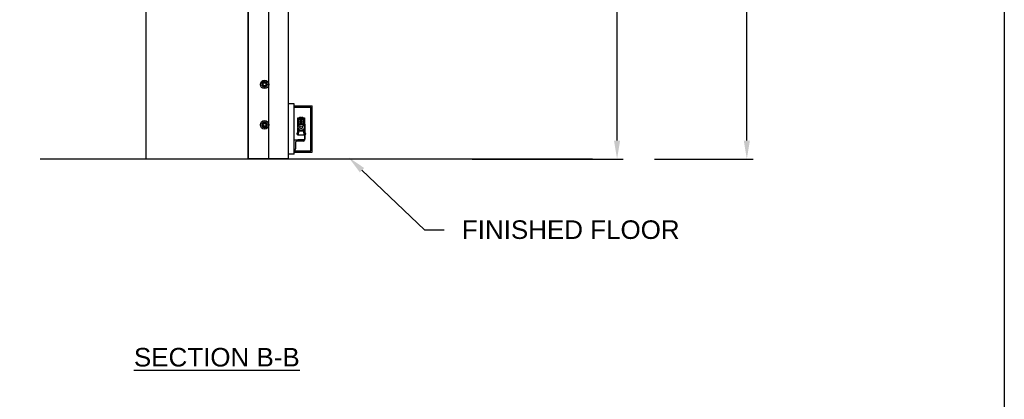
# Model space of a CAD drawing. Header units: inches. Extents: x 170 to 312, y 215 to 248.
# Tile 175 of 256: x 208.75 to 213.72, y 238.89 to 240.81. Entities that reach past the tile are written whole.
import ezdxf
from ezdxf import colors
from ezdxf.entities.mleader import LeaderData, LeaderLine
from ezdxf.math import Vec2, Vec3

# ---------------------------------------------------------------- set-up
doc = ezdxf.new("R2010")
doc.units = ezdxf.units.IN
doc.header["$LTSCALE"] = 0.25
doc.header["$MEASUREMENT"] = 0
doc.layers.add('ANNOTATIONS', color=1, linetype='Continuous')
doc.layers.add('MOTOR RH', color=7, linetype='Continuous')
doc.styles.add('ARIAL', font='arial.ttf', dxfattribs={"height": 0.09375})
doc.dimstyles.new('STANDARD$0', dxfattribs={"dimtxt": 0.09375, "dimasz": 0.09375, "dimexe": 0.03125, "dimexo": 0.046875, "dimgap": 0.09, "dimtad": 0, "dimtih": 1, "dimtoh": 1, "dimdec": 4, "dimzin": 0, "dimdsep": 46, "dimtxsty": 'ARIAL', "dimcen": 0.09, "dimadec": 0, "dimazin": 0, "dimtfac": 1, "dimtdec": 4, "dimtofl": 0, "dimtmove": 0, "dimatfit": 1, "dimfxl": 1, "dimtolj": 1, "dimtzin": 0, "dimarcsym": 0})

# ---------------------------------------------------------------- blocks, each defined once
blk = doc.blocks.new('*D31')
at = {"layer": 'ANNOTATIONS', "color": 0, "lineweight": -2, "transparency": 16777216}
for p, q in [((209.953, 244.125), (211.799, 244.125)), ((211.7677, 244.0313), (211.7677, 242.3317)), ((211.7677, 240.1972), (211.7677, 241.8968)), ((211.0372, 240.1034), (211.799, 240.1034))]:
    blk.add_line(p, q, dxfattribs=at)
at = {"layer": 'ANNOTATIONS', "color": 0, "transparency": 16777216}
for points in [[(211.7521, 244.0313), (211.7833, 244.0313), (211.7677, 244.125)], [(211.7521, 240.1972), (211.7833, 240.1972), (211.7677, 240.1034)]]:
    blk.add_solid(points, dxfattribs=at)
at = {"layer": 'defpoints', "color": 0, "transparency": 16777216}
for p in [(209.9061, 244.125), (210.9903, 240.1034), (211.7677, 240.1034)]:
    blk.add_point(p, dxfattribs=at)
at = {"layer": 'ANNOTATIONS', "color": 0, "transparency": 16777216, "insert": (211.7677, 242.1142), "char_height": 0.09375, "attachment_point": 5, "style": 'ARIAL'}
blk.add_mtext('\\A1;OPENING\\PHEIGHT', dxfattribs=at)
blk = doc.blocks.new('*D32')
at = {"layer": 'ANNOTATIONS', "color": 0, "lineweight": -2, "transparency": 16777216}
for p, q in [((209.953, 244.961), (212.4539, 244.961)), ((212.4227, 244.8673), (212.4227, 242.7497)), ((212.4227, 240.1972), (212.4227, 242.3148)), ((211.9575, 240.1034), (212.4539, 240.1034))]:
    blk.add_line(p, q, dxfattribs=at)
at = {"layer": 'ANNOTATIONS', "color": 0, "transparency": 16777216}
for points in [[(212.4071, 244.8673), (212.4383, 244.8673), (212.4227, 244.961)], [(212.4071, 240.1972), (212.4383, 240.1972), (212.4227, 240.1034)]]:
    blk.add_solid(points, dxfattribs=at)
at = {"layer": 'defpoints', "color": 0, "transparency": 16777216}
for p in [(209.9061, 244.961), (211.9107, 240.1034), (212.4227, 240.1034)]:
    blk.add_point(p, dxfattribs=at)
at = {"layer": 'ANNOTATIONS', "color": 0, "transparency": 16777216, "insert": (212.4227, 242.5322), "char_height": 0.09375, "attachment_point": 5, "style": 'ARIAL'}
blk.add_mtext('\\A1;TOTAL\\PHEIGHT', dxfattribs=at)

msp = doc.modelspace()

# ---------------------------------------------------------------- linework, layer by layer
at = {"layer": 'defpoints'}
msp.add_lwpolyline([(213.72204, 234.44685), (194.25216, 234.44685), (194.25216, 247.18196), (213.72204, 247.18196)], close=True, dxfattribs=at)
at = {"layer": 'MOTOR RH'}
for p, q in [((209.39049, 245.60178), (209.39049, 240.10342)), ((209.90612, 240.10342), (209.90612, 245.60178)), ((209.90795, 240.1061), (209.90795, 244.91339)), ((210.01014, 240.1061), (210.01014, 244.91339)), ((210.1102, 240.1061), (210.1102, 244.29598)), ((210.13904, 240.38302), (210.10924, 240.38302)), ((210.13904, 240.12754), (210.13904, 240.38302)), ((210.13904, 240.37238), (210.22885, 240.37238)), ((210.13904, 240.36597), (210.22244, 240.36597)), ((210.22244, 240.14459), (210.22244, 240.36597)), ((210.22885, 240.13819), (210.22885, 240.37238)), ((210.15693, 240.31177), (210.19046, 240.31177)), ((210.15693, 240.26706), (210.15693, 240.31177)), ((210.15693, 240.3047), (210.15827, 240.30507)), ((210.15827, 240.31177), (210.15827, 240.2909)), ((210.15827, 240.30507), (210.18912, 240.30507)), ((210.16967, 240.30373), (210.1623, 240.30507)), ((210.1623, 240.30507), (210.1623, 240.27646)), ((210.16632, 240.31513), (210.16297, 240.31177)), ((210.16632, 240.31513), (210.17034, 240.31513)), ((210.16967, 240.30373), (210.17772, 240.30373)), ((210.16967, 240.30373), (210.16967, 240.28044)), ((210.17034, 240.31513), (210.1737, 240.31177)), ((210.17705, 240.31513), (210.1737, 240.31177)), ((210.17705, 240.31513), (210.18107, 240.31513)), ((210.1851, 240.30507), (210.17772, 240.30373)), ((210.17772, 240.30373), (210.17772, 240.28044)), ((210.18107, 240.31513), (210.18443, 240.31177)), ((210.1851, 240.30507), (210.1851, 240.27646)), ((210.18912, 240.2909), (210.18912, 240.31177)), ((210.18912, 240.30507), (210.19046, 240.3047)), ((210.19046, 240.31177), (210.19046, 240.26706)), ((210.16448, 240.28013), (210.15526, 240.26417)), ((210.15526, 240.26417), (210.15773, 240.26417)), ((210.15526, 240.26417), (210.16448, 240.2482)), ((210.15827, 240.2909), (210.15693, 240.29101)), ((210.15693, 240.2246), (210.15693, 240.26127)), ((210.1623, 240.2909), (210.15827, 240.2909)), ((210.15962, 240.2909), (210.15962, 240.27326)), ((210.15962, 240.25507), (210.15962, 240.24606)), ((210.16967, 240.29032), (210.1623, 240.2909)), ((210.16448, 240.28013), (210.16571, 240.27799)), ((210.18292, 240.28013), (210.16448, 240.28013)), ((210.16571, 240.25034), (210.16448, 240.2482)), ((210.16448, 240.2482), (210.18292, 240.2482)), ((210.16967, 240.28044), (210.16859, 240.28013)), ((210.17772, 240.29032), (210.16967, 240.29032)), ((210.1851, 240.2909), (210.17772, 240.29032)), ((210.1788, 240.28013), (210.17772, 240.28044)), ((210.18292, 240.28013), (210.18168, 240.27799)), ((210.18292, 240.2482), (210.18168, 240.25034)), ((210.19213, 240.26417), (210.18292, 240.28013)), ((210.18292, 240.2482), (210.19213, 240.26417)), ((210.18912, 240.2909), (210.1851, 240.2909)), ((210.18778, 240.27326), (210.18778, 240.2909)), ((210.18778, 240.24606), (210.18778, 240.25507)), ((210.19046, 240.29101), (210.18912, 240.2909)), ((210.19213, 240.26417), (210.18966, 240.26417)), ((210.19046, 240.27905), (210.19247, 240.27905)), ((210.19046, 240.26127), (210.19046, 240.20328)), ((210.19247, 240.27905), (210.19247, 240.20328)), ((210.13904, 240.19993), (210.19014, 240.19993)), ((210.15224, 240.23399), (210.15224, 240.22863)), ((210.19046, 240.2246), (210.15693, 240.2246)), ((210.15693, 240.19993), (210.15693, 240.20194)), ((210.15693, 240.20194), (210.18912, 240.20194)), ((210.15962, 240.24606), (210.15811, 240.2246)), ((210.15962, 240.24606), (210.18778, 240.24606)), ((210.18928, 240.2246), (210.18778, 240.24606)), ((210.19014, 240.19993), (210.19014, 240.19965)), ((210.19621, 240.23392), (210.19622, 240.23393)), ((210.13932, 240.14883), (210.13904, 240.14883)), ((210.14545, 240.18739), (210.14545, 240.15496)), ((210.18401, 240.19352), (210.15158, 240.19352)), ((211.64306, 240.10342), (208.85652, 240.10342)), ((209.90795, 240.1061), (210.1102, 240.1061)), ((210.13904, 240.12754), (210.10924, 240.12754)), ((210.13904, 240.14459), (210.22244, 240.14459)), ((210.13904, 240.13819), (210.22885, 240.13819))]:
    msp.add_line(p, q, dxfattribs=at)
at = {"layer": 'MOTOR RH', "flags": 128}
for points in [[(210.19659, 240.23193), (210.19656, 240.23193), (210.19653, 240.23192), (210.1965, 240.23192), (210.19645, 240.23192), (210.1964, 240.23191), (210.19635, 240.23191), (210.19628, 240.2319), (210.19621, 240.23189)], [(210.19621, 240.23072), (210.19628, 240.23072), (210.19635, 240.23071), (210.1964, 240.23071), (210.19645, 240.2307), (210.1965, 240.2307), (210.19653, 240.23069), (210.19656, 240.23069), (210.19659, 240.23069)]]:
    msp.add_lwpolyline(points, dxfattribs=at)
at = {"layer": 'MOTOR RH'}
for centre, radius in [((209.98885, 240.4808), 0.02129), ((209.98885, 240.4808), 0.01277), ((209.98885, 240.4808), 0.00852), ((209.98885, 240.4808), 0.0075), ((209.98885, 240.27642), 0.02129), ((209.98885, 240.27642), 0.01277), ((209.98885, 240.27642), 0.00852), ((209.98885, 240.27642), 0.0075), ((210.1737, 240.26417), 0.01597), ((210.1737, 240.26417), 0.00738), ((210.1737, 240.26417), 0.00671)]:
    msp.add_circle(centre, radius, dxfattribs=at)
for centre, radius, start, end in [((210.1737, 240.26417), 0.01676, 132.26959, 167.73041), ((210.1737, 240.26417), 0.01676, 192.26959, 227.73041), ((210.1737, 240.26417), 0.01676, 252.26959, 287.73041), ((210.1737, 240.26417), 0.01676, 12.26959, 47.73041), ((210.1737, 240.26417), 0.01676, 312.26959, 347.73041), ((210.18401, 240.19965), 0.00613, 270, 0), ((210.18912, 240.20328), 0.00335, 270, 0), ((210.18912, 240.20328), 0.00134, 270, 0), ((210.19446, 240.23603), 0.000644, 35.78304, 90), ((210.19446, 240.22659), 0.000644, 270, 324.21696), ((210.18791, 240.23131), 0.00872, 17.52817, 35.78304), ((210.18791, 240.23131), 0.00872, 324.21696, 342.47183), ((210.18786, 240.23131), 0.00875, 4.05606, 17.36781), ((210.18581, 240.23131), 0.01042, 356.78781, 3.21219), ((210.18786, 240.23131), 0.00875, 342.63212, 355.944), ((210.20816, 240.24357), 0.01908, 231.2107, 231.27373), ((210.13932, 240.15496), 0.00613, 270, 0), ((210.15158, 240.18739), 0.00613, 90, 180)]:
    msp.add_arc(centre, radius, start, end, dxfattribs=at)
for points, knots in [([(209.98246, 240.49186), (209.98157, 240.49135), (209.97975, 240.4903), (209.97763, 240.48908), (209.97642, 240.48838), (209.97607, 240.48818)], [0, 0, 0, 0, 0.40629704, 0.82726861, 1, 1, 1, 1]), ([(209.97607, 240.4808), (209.97607, 240.48097), (209.97607, 240.48208), (209.97607, 240.48414), (209.97607, 240.48642), (209.97607, 240.48774), (209.97607, 240.48818)], [0, 0, 0, 0, 0.0665355, 0.4352832, 0.8145516, 1, 1, 1, 1]), ([(209.97607, 240.47343), (209.97607, 240.47405), (209.97607, 240.47553), (209.97607, 240.47799), (209.97607, 240.47986), (209.97607, 240.4808)], [0, 0, 0, 0, 0.2654613, 0.6280733, 1, 1, 1, 1]), ([(209.97607, 240.47343), (209.97707, 240.47285), (209.97909, 240.47169), (209.9813, 240.47041), (209.98243, 240.46976), (209.98246, 240.46974)], [0, 0, 0, 0, 0.4843328, 0.9863252, 1, 1, 1, 1]), ([(209.98885, 240.49555), (209.98785, 240.49498), (209.98583, 240.49381), (209.98362, 240.49254), (209.98249, 240.49188), (209.98246, 240.49186)], [0, 0, 0, 0, 0.4843346, 0.9863252, 1, 1, 1, 1]), ([(209.98246, 240.46974), (209.98335, 240.46922), (209.98518, 240.46817), (209.98729, 240.46695), (209.9885, 240.46625), (209.98885, 240.46605)], [0, 0, 0, 0, 0.4062945, 0.8272656, 1, 1, 1, 1]), ([(209.99523, 240.49186), (209.99434, 240.49238), (209.99252, 240.49343), (209.9904, 240.49465), (209.9892, 240.49535), (209.98885, 240.49555)], [0, 0, 0, 0, 0.4062973, 0.8272685, 1, 1, 1, 1]), ([(209.99523, 240.49186), (209.99434, 240.49238), (209.99252, 240.49343), (209.9904, 240.49465), (209.9892, 240.49535), (209.98885, 240.49555)], [0, 0, 0, 0, 0.4062895, 0.82727, 1, 1, 1, 1]), ([(209.98885, 240.46605), (209.98984, 240.46663), (209.99186, 240.46779), (209.99407, 240.46907), (209.9952, 240.46972), (209.99523, 240.46974)], [0, 0, 0, 0, 0.4843348, 0.9863278, 1, 1, 1, 1]), ([(209.98885, 240.46605), (209.98984, 240.46663), (209.99186, 240.46779), (209.99407, 240.46907), (209.9952, 240.46972), (209.99523, 240.46974)], [0, 0, 0, 0, 0.484344, 0.9863268, 1, 1, 1, 1]), ([(210.00162, 240.48818), (210.00063, 240.48875), (209.99861, 240.48992), (209.9964, 240.49119), (209.99526, 240.49185), (209.99523, 240.49186)], [0, 0, 0, 0, 0.484334, 0.9863252, 1, 1, 1, 1]), ([(210.00162, 240.48818), (210.00063, 240.48875), (209.99861, 240.48992), (209.9964, 240.49119), (209.99526, 240.49185), (209.99523, 240.49186)], [0, 0, 0, 0, 0.4843443, 0.9863253, 1, 1, 1, 1]), ([(209.99523, 240.46974), (209.99613, 240.47026), (209.99795, 240.47131), (210.00007, 240.47253), (210.00127, 240.47322), (210.00162, 240.47343)], [0, 0, 0, 0, 0.406296, 0.8272666, 1, 1, 1, 1]), ([(209.99523, 240.46974), (209.99613, 240.47026), (209.99795, 240.47131), (210.00007, 240.47253), (210.00127, 240.47322), (210.00162, 240.47343)], [0, 0, 0, 0, 0.4062881, 0.8272677, 1, 1, 1, 1]), ([(210.00162, 240.4808), (210.00162, 240.48097), (210.00162, 240.48208), (210.00162, 240.48414), (210.00162, 240.48642), (210.00162, 240.48774), (210.00162, 240.48818)], [0, 0, 0, 0, 0.0665355, 0.4352832, 0.8145516, 1, 1, 1, 1]), ([(210.00162, 240.47343), (210.00162, 240.47405), (210.00162, 240.47553), (210.00162, 240.47799), (210.00162, 240.47986), (210.00162, 240.4808)], [0, 0, 0, 0, 0.2654613, 0.6280733, 1, 1, 1, 1]), ([(210.00162, 240.47343), (210.00162, 240.47405), (210.00162, 240.47553), (210.00162, 240.47799), (210.00162, 240.47986), (210.00162, 240.4808)], [0, 0, 0, 0, 0.2654594, 0.6280798, 1, 1, 1, 1]), ([(209.98246, 240.28748), (209.98157, 240.28696), (209.97975, 240.28591), (209.97763, 240.28469), (209.97642, 240.284), (209.97607, 240.28379)], [0, 0, 0, 0, 0.40628846, 0.82726867, 1, 1, 1, 1]), ([(209.97607, 240.27642), (209.97607, 240.27659), (209.97607, 240.27769), (209.97607, 240.27975), (209.97607, 240.28203), (209.97607, 240.28336), (209.97607, 240.28379)], [0, 0, 0, 0, 0.0665305, 0.4352817, 0.8145511, 1, 1, 1, 1]), ([(209.97607, 240.26904), (209.97607, 240.26967), (209.97607, 240.27114), (209.97607, 240.27361), (209.97607, 240.27547), (209.97607, 240.27642)], [0, 0, 0, 0, 0.2654596, 0.6280786, 1, 1, 1, 1]), ([(209.97607, 240.26904), (209.97707, 240.26847), (209.97909, 240.2673), (209.9813, 240.26603), (209.98243, 240.26537), (209.98246, 240.26536)], [0, 0, 0, 0, 0.4843446, 0.9863259, 1, 1, 1, 1]), ([(209.98885, 240.29117), (209.98785, 240.29059), (209.98583, 240.28943), (209.98362, 240.28815), (209.98249, 240.2875), (209.98246, 240.28748)], [0, 0, 0, 0, 0.4843437, 0.9863253, 1, 1, 1, 1]), ([(209.98246, 240.26536), (209.98335, 240.26484), (209.98518, 240.26379), (209.98729, 240.26257), (209.9885, 240.26187), (209.98885, 240.26167)], [0, 0, 0, 0, 0.4062895, 0.8272688, 1, 1, 1, 1]), ([(209.99523, 240.28748), (209.99434, 240.288), (209.99252, 240.28905), (209.9904, 240.29027), (209.9892, 240.29097), (209.98885, 240.29117)], [0, 0, 0, 0, 0.4062895, 0.8272688, 1, 1, 1, 1]), ([(209.98885, 240.26167), (209.98984, 240.26224), (209.99186, 240.26341), (209.99407, 240.26468), (209.9952, 240.26534), (209.99523, 240.26536)], [0, 0, 0, 0, 0.4843443, 0.9863259, 1, 1, 1, 1]), ([(210.00162, 240.28379), (210.00063, 240.28437), (209.99861, 240.28553), (209.9964, 240.28681), (209.99526, 240.28746), (209.99523, 240.28748)], [0, 0, 0, 0, 0.4843438, 0.9863266, 1, 1, 1, 1]), ([(209.99523, 240.26536), (209.99613, 240.26587), (209.99795, 240.26692), (210.00007, 240.26814), (210.00127, 240.26884), (210.00162, 240.26904)], [0, 0, 0, 0, 0.4062888, 0.8272688, 1, 1, 1, 1]), ([(210.00162, 240.27642), (210.00162, 240.27659), (210.00162, 240.27769), (210.00162, 240.27975), (210.00162, 240.28203), (210.00162, 240.28336), (210.00162, 240.28379)], [0, 0, 0, 0, 0.0665305, 0.4352817, 0.8145511, 1, 1, 1, 1]), ([(210.00162, 240.26904), (210.00162, 240.26967), (210.00162, 240.27114), (210.00162, 240.27361), (210.00162, 240.27547), (210.00162, 240.27642)], [0, 0, 0, 0, 0.2654596, 0.6280786, 1, 1, 1, 1]), ([(210.1716, 240.25719), (210.17166, 240.25721), (210.17223, 240.25742), (210.17349, 240.25753), (210.17485, 240.25749), (210.17551, 240.25725), (210.17565, 240.2572)], [0, 0, 0, 0, 0.054228, 0.4668722, 0.8814806, 1, 1, 1, 1])]:
    msp.add_open_spline(points, degree=3, knots=knots, dxfattribs=at)
for points in [[(210.15693, 240.23399), (210.15224, 240.23399)], [(210.15224, 240.22863), (210.15693, 240.22863)], [(210.19446, 240.23667), (210.19247, 240.23667)], [(210.19247, 240.22594), (210.19446, 240.22594)]]:
    msp.add_open_spline(points, degree=1, dxfattribs=at)

# ---------------------------------------------------------------- texts
at = {"layer": 'ANNOTATIONS', "insert": (209.74792, 239.1495), "char_height": 0.09375, "width": 1.3823677, "attachment_point": 2, "style": 'ARIAL'}
msp.add_mtext('{\\LSECTION B-B}', dxfattribs=at)

# ---------------------------------------------------------------- dimensions: what is measured, and where the dimension line sits
at = {"layer": 'ANNOTATIONS'}
for base, p1, p2, text, picture, middle in [((212.4227, 240.10342), (209.90612, 244.96103), (211.91065, 240.10342), 'TOTAL\\PHEIGHT', '*D32', (212.4227, 242.53223)), ((211.76771, 240.10342), (209.90612, 244.12505), (210.99031, 240.10342), 'OPENING\\PHEIGHT', '*D31', (211.76771, 242.11424))]:
    dim = msp.add_linear_dim(base=base, p1=p1, p2=p2, angle=90, text=text, dimstyle='STANDARD$0', dxfattribs=at)
    dim.commit()
    dim.dimension.update_dxf_attribs({"geometry": picture, "text_midpoint": middle})

# ---------------------------------------------------------------- leaders
ml = msp.add_multileader_mtext('Standard', dxfattribs=at)
ml.set_content('FINISHED FLOOR', color=256, style='ARIAL')
ml.set_leader_properties()
ml.build(insert=Vec2(0, 0))
ml.multileader.update_dxf_attribs({"dogleg_length": 0.36, "arrow_head_size": 0.09375})
ctx = ml.context
ctx.base_point, ctx.char_height, ctx.arrow_head_size, ctx.landing_gap_size, ctx.plane_origin = Vec3(210.89472, 239.74611), 0.09375, 0.09375, 0.09, Vec3(210.10968, 239.31288)
notes = []
notes.append((ctx, [(0, (1, 1, 0), (210.79676, 239.74611), (1, 0), 0.09796, [(0, [(210.41259, 240.11218)], 0, [])])]))
ctx.mtext.insert, ctx.mtext.flow_direction = Vec3(210.98472, 239.79378), 5
for ctx, leaders in notes:
    for number, flags, end, landing, length, lines in leaders:
        leader = LeaderData()
        leader.index, (leader.has_last_leader_line, leader.has_dogleg_vector, leader.attachment_direction) = number, flags
        leader.last_leader_point, leader.dogleg_vector, leader.dogleg_length = Vec3(end), Vec3(landing), length
        for number, points, colour, breaks in lines:
            line = LeaderLine()
            line.index, line.vertices, line.color, line.breaks = number, Vec3.list(points), colors.encode_raw_color(colour), breaks
            leader.lines.append(line)
        ctx.leaders.append(leader)

doc.saveas('drawing.dxf')
